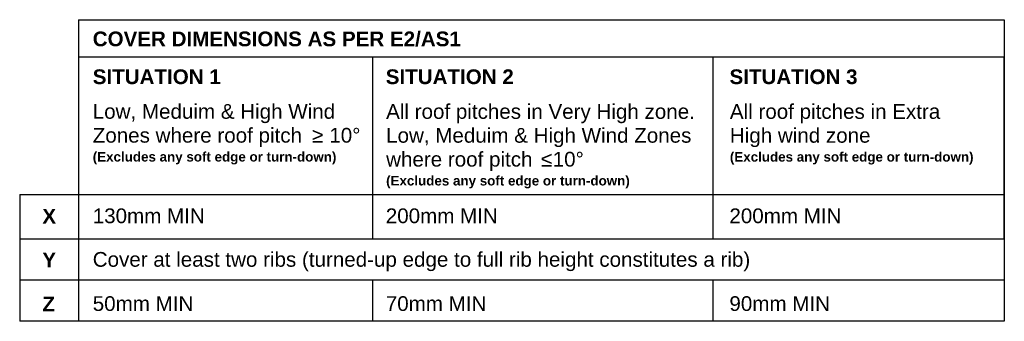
# Model space of a CAD drawing. Header units: millimetres. Extents: x -6423 to -4326, y 2410 to 5351.
# Tile 1 of 3: x -4995 to -4326, y 2410 to 2614. Entities that reach past the tile are written whole.
import ezdxf

# ---------------------------------------------------------------- set-up
doc = ezdxf.new("R2010")
doc.units = ezdxf.units.MM
doc.layers.add('A-DETL-MEDM', color=7, linetype='Continuous', lineweight=30)
doc.layers.add('G-ANNO-TEXT', color=7, linetype='Continuous', lineweight=9)
doc.styles.add('Arial', font='arial.ttf', dxfattribs={"height": 10})
doc.styles.add('Arial_B', font='arialbd.ttf', dxfattribs={"height": 10})
doc.styles.add('Arial_B_1', font='arialbd.ttf', dxfattribs={"height": 6.498909})

msp = doc.modelspace()

# ---------------------------------------------------------------- linework, layer by layer
at = {"layer": 'A-DETL-MEDM'}
for p, q in [((-4954.94, 2614.38), (-4326.42, 2614.38)), ((-4954.94, 2614.38), (-4954.94, 2409.63)), ((-4326.42, 2614.38), (-4326.42, 2409.63)), ((-4326.42, 2614.38), (-4326.42, 2588.88)), ((-4326.42, 2588.88), (-4954.94, 2588.88)), ((-4755.17, 2465.63), (-4755.17, 2588.88)), ((-4524.42, 2588.88), (-4524.42, 2465.63)), ((-4326.42, 2495.63), (-4326.42, 2588.88)), ((-4994.94, 2495.63), (-4326.42, 2495.63)), ((-4994.94, 2495.63), (-4994.94, 2409.63)), ((-4326.42, 2465.63), (-4326.42, 2495.63)), ((-4994.94, 2465.63), (-4326.42, 2465.63)), ((-4326.42, 2437.63), (-4994.94, 2437.63)), ((-4755.17, 2409.63), (-4755.17, 2437.63)), ((-4524.42, 2437.63), (-4524.42, 2409.63)), ((-4326.42, 2409.63), (-4994.94, 2409.63))]:
    msp.add_line(p, q, dxfattribs=at)

# ---------------------------------------------------------------- texts
at = {"layer": 'G-ANNO-TEXT', "color": 250, "true_color": 0x1d1d1b, "attachment_point": 1}
for s, insert, char_height, width, style in [('COVER DIMENSIONS AS PER E2/AS1 ', (-4945.35, 2606.35), 10, 314.6623, 'Arial_B'), ('Low, Meduim & High Wind ', (-4945.35, 2557.13), 10, 208.4387, 'Arial'), ('All roof pitches in Very High zone.', (-4746.15, 2557.08), 10, 260.5484, 'Arial'), ('All roof pitches in Extra ', (-4512.75, 2557.08), 10, 183.1856, 'Arial'), ('Zones where roof pitch ', (-4945.35, 2540.92), 10, 180.3797, 'Arial'), ('≥', (-4796.52, 2540.92), 10, 9.6202, 'Arial'), (' 10°', (-4788.59, 2540.92), 10, 30.865, 'Arial'), ('Low, Meduim & High Wind Zones ', (-4746.15, 2540.88), 10, 261.3501, 'Arial'), ('High wind zone', (-4512.75, 2540.88), 10, 117.4472, 'Arial'), ('(Excludes any soft edge or turn-down)', (-4945.35, 2524.59), 6.4989, 205.232, 'Arial_B_1'), ('where roof pitch ', (-4746.15, 2524.67), 10, 127.4683, 'Arial'), ('≤', (-4640.98, 2524.67), 10, 9.6202, 'Arial'), ('10°', (-4633.04, 2524.67), 10, 26.0548, 'Arial'), ('(Excludes any soft edge or turn-down)', (-4512.75, 2524.54), 6.4989, 205.232, 'Arial_B_1'), ('(Excludes any soft edge or turn-down)', (-4746.15, 2508.34), 6.4989, 205.232, 'Arial_B_1'), ('130mm MIN', (-4945.35, 2486.25), 10, 93.7974, 'Arial'), ('200mm MIN', (-4746.38, 2486.25), 10, 93.7974, 'Arial'), ('200mm MIN', (-4513.07, 2486.25), 10, 93.7974, 'Arial'), ('Cover at least two ribs (turned-up edge to full rib height constitutes a rib)', (-4945.35, 2456.67), 10, 553.9661, 'Arial'), ('50mm MIN', (-4945.35, 2426.67), 10, 84.1772, 'Arial'), ('70mm MIN', (-4746.38, 2426.67), 10, 84.1772, 'Arial'), ('90mm MIN', (-4513.07, 2426.67), 10, 84.1772, 'Arial')]:
    msp.add_mtext(s, dxfattribs=dict(at, insert=insert, char_height=char_height, width=width, style=style))
at = {"layer": 'G-ANNO-TEXT', "color": 12, "true_color": 0xd51317, "char_height": 10, "attachment_point": 1, "style": 'Arial_B'}
for s, insert, width in [('SITUATION 1', (-4945.35, 2580.66), 107.827), ('SITUATION 2', (-4746.4, 2580.66), 107.827), ('SITUATION 3', (-4512.99, 2580.66), 107.827), ('\\fArial|b1|i0|c0|p34|;X', (-4979.56, 2485.92), 11.6245), ('\\fArial|b1|i0|c0|p34|;Y', (-4979.56, 2456.34), 11.2236), ('\\fArial|b1|i0|c0|p34|;Z', (-4979.56, 2426.34), 10.4219)]:
    msp.add_mtext(s, dxfattribs=dict(at, insert=insert, width=width))

doc.saveas('drawing.dxf')
